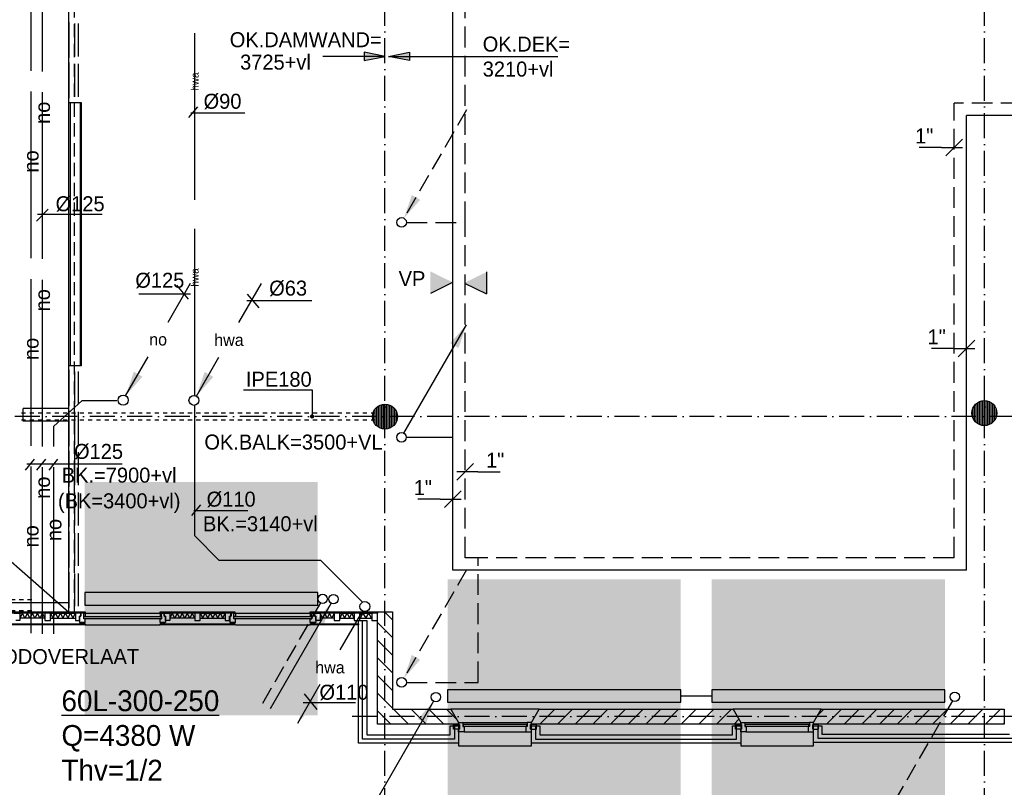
# Model space of a CAD drawing. Extents: x -41378 to 114803, y -24080 to 82188.
# Tile 44 of 137: x 45603 to 57430, y 11378 to 20591. Entities that reach past the tile are written whole.
import ezdxf
from ezdxf.enums import TextEntityAlignment as Align

# ---------------------------------------------------------------- set-up
doc = ezdxf.new("R2010")
doc.units = 0
doc.header["$LTSCALE"] = 50
for name, pattern in [('2322001', [45, 40, -5]), ('2322105', [47, 40, -7]), ('2322107', [2000, 1000, 1000]), ('2322108', [7, 5, -2]), ('2322122', [47, 40, -7]), ('DASHDOT', [9, 6, -1.5, 0, -1.5]), ('DOT2', [1.25, 0, -1.25]), ('HIDDEN', [2, 1, -1]), ('HIDDEN2', [4.7625, 3.175, -1.5875])]:
    doc.linetypes.add(name, pattern=pattern)
doc.layers.get('0').update_dxf_attribs({"linetype": 'CONTINUOUS'})
for name, color, linetype in [('AL$7----_STRAMIEN', 1, 'DASHDOT'), ('AL21----_BUITENWAND', 4, 'CONTINUOUS'), ('AL21K---_ISOLATIE', 1, 'CONTINUOUS'), ('AL22----_BINNENWAND', 7, 'CONTINUOUS'), ('AL23----_VLOEREN', 4, 'CONTINUOUS'), ('AL28----_KONSTRUKTIE', 3, 'CONTINUOUS'), ('AL31----_BUITENKOZ', 7, 'CONTINUOUS'), ('AL32----_BINNENKOZ', 7, 'CONTINUOUS'), ('ALXA3---_VOLZWART', 14, 'CONTINUOUS'), ('ALXAA---_GEWBETON', 12, 'CONTINUOUS'), ('ALXAB---_PREFABBETON', 1, 'CONTINUOUS'), ('ALXOU---_GLAS', 7, 'CONTINUOUS'), ('BOUW', 8, 'CONTINUOUS'), ('MV-BINNENKOZIJN', 1, 'CONTINUOUS'), ('WI561---', 1, 'CONTINUOUS'), ('WL$1----', 3, 'CONTINUOUS'), ('WL521---', 4, 'CONTINUOUS'), ('WL5501--', 4, 'CONTINUOUS'), ('WL561---', 4, 'CONTINUOUS'), ('WL561---_AANVOER', 4, 'CONTINUOUS'), ('WL561---_RETOUR', 4, 'CONTINUOUS'), ('WL570---', 3, 'CONTINUOUS'), ('WL570---_TOEVOER', 3, 'CONTINUOUS'), ('WM$1----', 1, 'CONTINUOUS'), ('WM521---', 1, 'CONTINUOUS'), ('WM561---', 1, 'CONTINUOUS'), ('WM570---', 1, 'CONTINUOUS')]:
    doc.layers.add(name, color=color, linetype=linetype)
doc.layers.get('0').freeze()
doc.styles.add('BURO-018', font='BUROFONT.shx', dxfattribs={"height": 90})
doc.styles.add('BURO-025', font='BUROFONT.shx', dxfattribs={"height": 250})

# ---------------------------------------------------------------- blocks, each defined once
blk = doc.blocks.new('2322401')
at = {"color": 0, "linetype": 'CONTINUOUS'}
for p, q in [((-0.5, 0.5, 1), (-0.5, 0.5)), ((-0.5, 0.5, 1), (-0.5, -0.5, 1)), ((0.5, 0.5, 1), (-0.5, 0.5, 1)), ((0.5, 0.5), (-0.5, 0.5)), ((-0.5, 0.5), (-0.5, -0.5)), ((0.5, 0.5, 1), (0.5, 0.5)), ((0.5, -0.5, 1), (0.5, 0.5, 1)), ((0.5, -0.5), (0.5, 0.5)), ((-0.5, -0.5, 1), (-0.5, -0.5)), ((-0.5, -0.5, 1), (0.5, -0.5, 1)), ((-0.5, -0.5), (0.5, -0.5)), ((0.5, -0.5, 1), (0.5, -0.5))]:
    blk.add_line(p, q, dxfattribs=at)
blk = doc.blocks.new('CVHATCH4')
at = {"color": 0, "linetype": 'DOT2'}
blk.add_lwpolyline([(-0.5, 0, 1, 1, 0), (0.5, 0, 1, 1, 0)], format="xyseb", dxfattribs=at)
blk = doc.blocks.new('LDV4107')
at = {"color": 0, "linetype": 'CONTINUOUS'}
blk.add_line((-0.25, -0.43), (-6.75, -11.69), dxfattribs=at)
blk.add_lwpolyline([(-0.25, -0.43, 0, 1, 0), (-1.5, -2.6, 1, 1, 0)], format="xyseb", dxfattribs=at)
blk.add_circle((0, 0), 0.5, dxfattribs=at)
blk = doc.blocks.new('LDV2108')
at = {"color": 0, "linetype": 'CONTINUOUS'}
for p, q in [((-0.25, -0.43), (-1.19, -2.06)), ((-1.56, -2.71), (-2.5, -4.33)), ((-2.87, -4.98), (-3.81, -6.6)), ((-4.19, -7.25), (-5.12, -8.88)), ((-5.5, -9.53), (-6.44, -11.15))]:
    blk.add_line(p, q, dxfattribs=at)
blk.add_lwpolyline([(-6.75, -11.69, 0, 1, 0), (-5.5, -9.53, 1, 1, 0)], format="xyseb", dxfattribs=at)
blk.add_circle((0, 0), 0.5, dxfattribs=at)
blk = doc.blocks.new('LDV3108')
at = {"color": 0, "linetype": 'CONTINUOUS'}
for p, q in [((6.75, 11.69), (5.81, 10.07)), ((5.44, 9.42), (4.5, 7.79)), ((4.13, 7.14), (3.19, 5.52)), ((2.81, 4.87), (1.88, 3.25)), ((1.5, 2.6), (0.56, 0.97))]:
    blk.add_line(p, q, dxfattribs=at)
blk.add_lwpolyline([(0.25, 0.43, 0, 1, 0), (1.5, 2.6, 1, 1, 0)], format="xyseb", dxfattribs=at)
blk.add_circle((0, 0), 0.5, dxfattribs=at)
blk = doc.blocks.new('LDV1107')
at = {"color": 0, "linetype": 'CONTINUOUS'}
blk.add_line((0.25, 0.43), (6.75, 11.69), dxfattribs=at)
blk.add_lwpolyline([(6.75, 11.69, 0, 1, 0), (5.5, 9.53, 1, 1, 0)], format="xyseb", dxfattribs=at)
blk.add_circle((0, 0), 0.5, dxfattribs=at)
blk = doc.blocks.new('LDV3')
at = {"color": 0, "linetype": 'CONTINUOUS'}
for p, q in [((4.5, 7.794), (6.75, 11.691)), ((0.25, 0.433), (2.5, 4.33))]:
    blk.add_line(p, q, dxfattribs=at)
blk.add_lwpolyline([(0.25, 0.433, 0, 1, 0), (1.5, 2.598, 1, 1, 0)], format="xyseb", dxfattribs=at)
blk.add_circle((0, 0), 0.5, dxfattribs=at)
at = {"color": 0, "linetype": 'CONTINUOUS', "style": 'BURO-018'}
blk.add_attdef('LD_TEXT1', text='', height=1.8, dxfattribs=at).set_placement((3.5, 6.062), align=Align.MIDDLE)
blk = doc.blocks.new('LDV2')
at = {"color": 0, "linetype": 'CONTINUOUS'}
for p, q in [((-0.25, -0.433), (-2.5, -4.33)), ((-4.5, -7.794), (-6.75, -11.691))]:
    blk.add_line(p, q, dxfattribs=at)
blk.add_lwpolyline([(-6.75, -11.691, 0, 1, 0), (-5.5, -9.526, 1, 1, 0)], format="xyseb", dxfattribs=at)
blk.add_circle((0, 0), 0.5, dxfattribs=at)
at = {"color": 0, "linetype": 'CONTINUOUS', "style": 'BURO-018'}
blk.add_attdef('LD_TEXT1', text='', height=1.8, dxfattribs=at).set_placement((-3.5, -6.062), align=Align.MIDDLE)
blk = doc.blocks.new('*U304', base_point=(50955, 15164))
at = {"color": 0, "linetype": 'CONTINUOUS'}
for p, q in [((51055, 15264), (50855, 15064)), ((51105, 15164), (50855, 15164)), ((51105, 15164), (51375, 15164))]:
    blk.add_line(p, q, dxfattribs=at)
at = {"color": 0, "linetype": 'CONTINUOUS', "style": 'BURO-018'}
blk.add_text('1"', height=180, dxfattribs=at).set_placement((51205, 15214))
blk = doc.blocks.new('*U307', base_point=(50805, 14835))
at = {"color": 0, "linetype": 'CONTINUOUS'}
for p, q in [((50905, 14935), (50705, 14735)), ((50655, 14835), (50385, 14835)), ((50655, 14835), (50905, 14835))]:
    blk.add_line(p, q, dxfattribs=at)
at = {"color": 0, "linetype": 'CONTINUOUS', "style": 'BURO-018'}
blk.add_text('1"', height=180, dxfattribs=at).set_placement((50555, 14885), align=Align.RIGHT)
blk = doc.blocks.new('*U308', base_point=(56827, 19056))
at = {"color": 0, "linetype": 'CONTINUOUS'}
for p, q in [((56677, 19056), (56407, 19056)), ((56677, 19056), (56927, 19056)), ((56927, 19156), (56727, 18956))]:
    blk.add_line(p, q, dxfattribs=at)
at = {"color": 0, "linetype": 'CONTINUOUS', "style": 'BURO-018'}
blk.add_text('1"', height=180, dxfattribs=at).set_placement((56577, 19106), align=Align.RIGHT)
blk = doc.blocks.new('*U309', base_point=(56977, 16644))
at = {"color": 0, "linetype": 'CONTINUOUS'}
for p, q in [((57077, 16744), (56877, 16544)), ((56827, 16644), (56557, 16644)), ((56827, 16644), (57077, 16644))]:
    blk.add_line(p, q, dxfattribs=at)
at = {"color": 0, "linetype": 'CONTINUOUS', "style": 'BURO-018'}
blk.add_text('1"', height=180, dxfattribs=at).set_placement((56727, 16694), align=Align.RIGHT)
blk = doc.blocks.new('CVRINFO2')
at = {"color": 0, "linetype": 'CONTINUOUS', "style": 'BURO-025'}
for tag, p in [('CV_TEXT125', (0, 0)), ('CV_TEXT225', (0, -4.17)), ('CV_TEXT325', (0, -8.33)), ('CV_TEXT425', (0, -12.5))]:
    blk.add_attdef(tag, p, '', height=2.5, dxfattribs=at)
blk = doc.blocks.new('LU-PIJL7')
at = {"color": 0, "linetype": 'CONTINUOUS'}
for p, q in [((0, 0), (-15, 0)), ((-5, -1), (-5, 1)), ((-5, 1), (0, 0)), ((0, 0), (-5, -1))]:
    blk.add_line(p, q, dxfattribs=at)
blk.add_solid([(-5, 1), (-5, -1), (0, 0)], dxfattribs=at)
blk = doc.blocks.new('2322001-5')
at = {"layer": 'WM$1----', "color": 0, "style": 'BURO-018'}
for p in [(45878, 19474), (45741, 18890), (45878, 17224), (45741, 16640), (45878, 14974), (46015, 14466), (45741, 14390)]:
    blk.add_text('no', height=180, rotation=90, dxfattribs=at).set_placement(p, align=Align.MIDDLE)
blk = doc.blocks.new('2322122-2')
at = {"layer": 'WM521---', "color": 0, "style": 'BURO-018'}
for p in [(47705, 19848), (47705, 17498)]:
    blk.add_text('hwa', height=90, rotation=90, dxfattribs=at).set_placement(p, align=Align.MIDDLE)

msp = doc.modelspace()

# ---------------------------------------------------------------- hatches: boundary and pattern name
at = {"layer": 'WL570---'}
h = msp.add_hatch(color=1, dxfattribs=at)
h.paths.add_polyline_path([(50536.4, 17570.6), (50801.3, 17439.8), (50536.4, 17439.8)])
h.paths.add_polyline_path([(50536.4, 17439.8), (50801.3, 17439.8), (50801.3, 17437.2), (50536.4, 17306.4)])
h = msp.add_hatch(color=1, dxfattribs=at)
h.paths.add_polyline_path([(51212.1, 17563.9), (50947.2, 17433), (51212.1, 17433)])
h.paths.add_polyline_path([(51212.1, 17433), (50947.2, 17433), (50947.2, 17430.5), (51212.1, 17299.7)])

# ---------------------------------------------------------------- linework, layer by layer
at = {"layer": 'AL$7----_STRAMIEN', "color": 1}
for p, q in [((49991, 10167.3), (49991, 64727.3)), ((67449.7, 12227.3), (49571.6, 12227.3))]:
    msp.add_line(p, q, dxfattribs=at)
for points in [[(57191, 10167.3), (57191, 43428.1)], [(67449.7, 15827.3), (19691, 15827.3), (-1873.3, 15827.3)]]:
    msp.add_lwpolyline(points, dxfattribs=at)
at = {"layer": 'AL21----_BUITENWAND', "color": 8}
for p, q in [((49671, 11907.3), (49671, 13378.3)), ((49671, 13378.3), (49771, 13378.3)), ((49771, 13378.3), (49771, 12007.3)), ((50774, 12007.3), (50774, 12117.3)), ((50774, 12117.3), (50874, 12117.3)), ((50874, 12117.3), (50874, 11907.3)), ((51749, 11907.3), (51749, 12117.3)), ((51749, 12117.3), (51849, 12117.3)), ((51849, 12117.3), (51849, 12007.3)), ((54164, 12007.3), (54164, 12117.3)), ((54164, 12117.3), (54264, 12117.3)), ((54264, 12117.3), (54264, 11907.3)), ((55139, 11917.3), (55139, 12117.3)), ((55139, 12117.3), (55239, 12117.3)), ((55239, 12117.3), (55239, 12017.3)), ((49771, 12007.3), (50774, 12007.3)), ((51849, 12007.3), (54164, 12007.3)), ((55239, 12017.3), (57491, 12017.3)), ((50874, 11907.3), (49671, 11907.3)), ((54264, 11907.3), (51749, 11907.3)), ((57591, 11917.3), (55139, 11917.3))]:
    msp.add_line(p, q, dxfattribs=at)
at = {"layer": 'AL21K---_ISOLATIE', "color": 8, "linetype": 'CONTINUOUS'}
for p, q in [((45905, 13468.3), (45605.5, 13468.3)), ((45635.4, 13468.3), (45605.5, 13408.3)), ((45905, 13408.3), (45605.5, 13408.3)), ((45665.4, 13408.3), (45635.4, 13468.3)), ((45695.3, 13468.3), (45665.4, 13408.3)), ((45725.3, 13408.3), (45695.3, 13468.3)), ((45755.2, 13468.3), (45725.3, 13408.3)), ((45785.2, 13408.3), (45755.2, 13468.3)), ((45815.1, 13468.3), (45785.2, 13408.3)), ((45845.1, 13408.3), (45815.1, 13468.3)), ((45875, 13468.3), (45845.1, 13408.3)), ((45905, 13408.3), (45875, 13468.3)), ((45972, 13468.3), (46271.5, 13468.3)), ((45972, 13468.3), (46001.9, 13408.3)), ((45972, 13408.3), (46271.5, 13408.3)), ((46001.9, 13408.3), (46031.9, 13468.3)), ((46031.9, 13468.3), (46061.8, 13408.3)), ((46061.8, 13408.3), (46091.8, 13468.3)), ((46091.8, 13468.3), (46121.7, 13408.3)), ((46121.7, 13408.3), (46151.7, 13468.3)), ((46151.7, 13468.3), (46181.6, 13408.3)), ((46181.6, 13408.3), (46211.6, 13468.3)), ((46211.6, 13468.3), (46241.5, 13408.3)), ((46241.5, 13408.3), (46271.5, 13468.3)), ((47705, 13468.3), (47405.5, 13468.3)), ((47435.4, 13468.3), (47405.5, 13408.3)), ((47705, 13408.3), (47405.5, 13408.3)), ((47465.4, 13408.3), (47435.4, 13468.3)), ((47495.3, 13468.3), (47465.4, 13408.3)), ((47525.3, 13408.3), (47495.3, 13468.3)), ((47555.2, 13468.3), (47525.3, 13408.3)), ((47585.2, 13408.3), (47555.2, 13468.3)), ((47615.1, 13468.3), (47585.2, 13408.3)), ((47645.1, 13408.3), (47615.1, 13468.3)), ((47675, 13468.3), (47645.1, 13408.3)), ((47705, 13408.3), (47675, 13468.3)), ((47772, 13468.3), (48071.5, 13468.3)), ((47772, 13468.3), (47801.9, 13408.3)), ((47772, 13408.3), (48071.5, 13408.3)), ((47801.9, 13408.3), (47831.9, 13468.3)), ((47831.9, 13468.3), (47861.8, 13408.3)), ((47861.8, 13408.3), (47891.8, 13468.3)), ((47891.8, 13468.3), (47921.7, 13408.3)), ((47921.7, 13408.3), (47951.7, 13468.3)), ((47951.7, 13468.3), (47981.6, 13408.3)), ((47981.6, 13408.3), (48011.6, 13468.3)), ((48011.6, 13468.3), (48041.5, 13408.3)), ((48041.5, 13408.3), (48071.5, 13468.3)), ((49382.2, 13468.3), (49210.5, 13468.3)), ((49382.2, 13408.3), (49210.5, 13408.3)), ((49239.1, 13408.3), (49213.1, 13468.3)), ((49267.7, 13468.3), (49239.1, 13408.3)), ((49296.4, 13408.3), (49267.7, 13468.3)), ((49325, 13468.3), (49296.4, 13408.3)), ((49353.6, 13408.3), (49325, 13468.3)), ((49379.6, 13468.3), (49353.6, 13408.3)), ((49449.2, 13468.3), (49621, 13468.3)), ((49449.2, 13408.3), (49621, 13408.3)), ((49451.9, 13408.3), (49477.9, 13468.3)), ((49477.9, 13468.3), (49506.5, 13408.3)), ((49506.5, 13408.3), (49535.1, 13468.3)), ((49535.1, 13468.3), (49563.7, 13408.3)), ((49563.7, 13408.3), (49592.4, 13468.3)), ((49592.4, 13468.3), (49618.3, 13408.3)), ((49688, 13468.3), (49834, 13468.3)), ((49688, 13408.3), (49834, 13408.3)), ((49698.5, 13408.3), (49724.5, 13468.3)), ((49724.5, 13468.3), (49761, 13408.3)), ((49761, 13408.3), (49797.5, 13468.3)), ((49797.5, 13468.3), (49823.5, 13408.3))]:
    msp.add_line(p, q, dxfattribs=at)
at = {"layer": 'AL22----_BINNENWAND', "color": 8}
for p, q in [((46193, 16437.3), (46193, 19599.3)), ((46193, 19599.3), (46343, 19599.3)), ((46343, 19599.3), (46343, 16437.3)), ((46343, 16437.3), (46193, 16437.3))]:
    msp.add_line(p, q, dxfattribs=at)
at = {"layer": 'AL22----_BINNENWAND', "color": 8, "linetype": 'CONTINUOUS'}
for p, q in [((46208, 19599.3), (46208, 16437.3)), ((46328, 19599.3), (46328, 16437.3))]:
    msp.add_line(p, q, dxfattribs=at)
at = {"layer": 'AL23----_VLOEREN', "color": 8}
for p, q in [((46193, 13479.8), (46193, 38527.3)), ((25037.4, 31997.8), (46193, 13479.8))]:
    msp.add_line(p, q, dxfattribs=at)
at = {"layer": 'AL28----_KONSTRUKTIE', "color": 8}
for p, q in [((46193, 15923.3), (45645.3, 15923.3)), ((45645.3, 15773.3), (45645.3, 15923.3)), ((46193, 15773.3), (45645.3, 15773.3)), ((51749, 12157.3), (51841.4, 12317.3)), ((51841.4, 12317.3), (54171.6, 12317.3)), ((54171.6, 12317.3), (54264, 12157.3)), ((51749, 12137.3), (51749, 12157.3)), ((54264, 12137.3), (51749, 12137.3)), ((54264, 12157.3), (54264, 12137.3))]:
    msp.add_line(p, q, dxfattribs=at)
at = {"layer": 'AL28----_KONSTRUKTIE', "color": 8, "linetype": 'CONTINUOUS'}
for p, q in [((49901, 13297.3), (49901, 13483.3)), ((49901, 13483.3), (50081, 13483.3)), ((50081, 13483.3), (50081, 13483.3)), ((50081, 13483.3), (50081, 12317.3)), ((49901, 12137.3), (49901, 13297.3)), ((50081, 12317.3), (50781.6, 12317.3)), ((50781.6, 12317.3), (50874, 12157.3)), ((55139, 12157.3), (55231.4, 12317.3)), ((55231.4, 12317.3), (57429, 12317.3)), ((57429, 12317.3), (57429, 12137.3)), ((50874, 12137.3), (49901, 12137.3)), ((50874, 12157.3), (50874, 12137.3)), ((55139, 12137.3), (55139, 12157.3)), ((57429, 12137.3), (55139, 12137.3))]:
    msp.add_line(p, q, dxfattribs=at)
at = {"layer": 'AL28----_KONSTRUKTIE', "color": 8}
for centre in [(49991, 15827.3), (57191, 15869.3)]:
    msp.add_circle(centre, 150, dxfattribs=at)
at = {"layer": 'AL31----_BUITENKOZ', "color": 8}
for p, q in [((45488.5, 13483.3), (46388.5, 13483.3)), ((46388.5, 13483.3), (46388.5, 13468.3)), ((47288.5, 13468.3), (47288.5, 13483.3)), ((47288.5, 13483.3), (48188.5, 13483.3)), ((48188.5, 13483.3), (48188.5, 13468.3)), ((49093.5, 13468.3), (49093.5, 13483.3)), ((49093.5, 13483.3), (49901, 13483.3)), ((49901, 13483.3), (49901, 13468.3)), ((46388.5, 13468.3), (45488.5, 13468.3)), ((45538.5, 13468.3), (45605.5, 13468.3)), ((45605.5, 13378.3), (45555.5, 13378.3)), ((45605.5, 13468.3), (45605.5, 13378.3)), ((45905, 13468.3), (45905, 13378.3)), ((45972, 13468.3), (45905, 13468.3)), ((45905, 13378.3), (45972, 13378.3)), ((45972, 13378.3), (45972, 13468.3)), ((46271.5, 13468.3), (46271.5, 13378.3)), ((46338.5, 13468.3), (46271.5, 13468.3)), ((46271.5, 13378.3), (46321.5, 13378.3)), ((46338.5, 13433.3), (46321.5, 13433.3)), ((46321.5, 13433.3), (46321.5, 13354.3)), ((46321.5, 13378.3), (46321.5, 13433.3)), ((46321.5, 13433.3), (46338.5, 13433.3)), ((46371.5, 13468.3), (46338.5, 13468.3)), ((46338.5, 13468.3), (46338.5, 13433.3)), ((46338.5, 13433.3), (46338.5, 13468.3)), ((46371.5, 13429.3), (46371.5, 13468.3)), ((46371.5, 13468.3), (46388.5, 13468.3)), ((46371.5, 13399.3), (46371.5, 13468.3)), ((46388.5, 13429.3), (46371.5, 13429.3)), ((46388.5, 13399.3), (46371.5, 13399.3)), ((46388.5, 13468.3), (47288.5, 13468.3)), ((46388.5, 13468.3), (46388.5, 13429.3)), ((46388.5, 13354.3), (46388.5, 13399.3)), ((48188.5, 13468.3), (47288.5, 13468.3)), ((47305.5, 13468.3), (47288.5, 13468.3)), ((47288.5, 13468.3), (47288.5, 13429.3)), ((47288.5, 13429.3), (47305.5, 13429.3)), ((47288.5, 13354.3), (47288.5, 13399.3)), ((47288.5, 13399.3), (47305.5, 13399.3)), ((47305.5, 13429.3), (47305.5, 13468.3)), ((47305.5, 13468.3), (47338.5, 13468.3)), ((47305.5, 13399.3), (47305.5, 13468.3)), ((47338.5, 13433.3), (47338.5, 13468.3)), ((47338.5, 13468.3), (47405.5, 13468.3)), ((47338.5, 13468.3), (47338.5, 13433.3)), ((47355.5, 13433.3), (47338.5, 13433.3)), ((47338.5, 13433.3), (47355.5, 13433.3)), ((47355.5, 13378.3), (47355.5, 13433.3)), ((47355.5, 13433.3), (47355.5, 13354.3)), ((47405.5, 13378.3), (47355.5, 13378.3)), ((47405.5, 13468.3), (47405.5, 13378.3)), ((47705, 13468.3), (47705, 13378.3)), ((47772, 13468.3), (47705, 13468.3)), ((47705, 13378.3), (47772, 13378.3)), ((47772, 13378.3), (47772, 13468.3)), ((48071.5, 13468.3), (48071.5, 13378.3)), ((48138.5, 13468.3), (48071.5, 13468.3)), ((48071.5, 13378.3), (48121.5, 13378.3)), ((48121.5, 13378.3), (48121.5, 13433.3)), ((48121.5, 13433.3), (48138.5, 13433.3)), ((48143.5, 13433.3), (48126.5, 13433.3)), ((48126.5, 13433.3), (48126.5, 13354.3)), ((48138.5, 13433.3), (48138.5, 13468.3)), ((48176.5, 13468.3), (48143.5, 13468.3)), ((48143.5, 13468.3), (48143.5, 13433.3)), ((48176.5, 13429.3), (48176.5, 13468.3)), ((48176.5, 13468.3), (48193.5, 13468.3)), ((48176.5, 13399.3), (48176.5, 13468.3)), ((48193.5, 13429.3), (48176.5, 13429.3)), ((48193.5, 13399.3), (48176.5, 13399.3)), ((48193.5, 13468.3), (49093.5, 13468.3)), ((48193.5, 13468.3), (48193.5, 13429.3)), ((48193.5, 13354.3), (48193.5, 13399.3)), ((49901, 13468.3), (49093.5, 13468.3)), ((49110.5, 13468.3), (49093.5, 13468.3)), ((49093.5, 13468.3), (49093.5, 13429.3)), ((49093.5, 13429.3), (49110.5, 13429.3)), ((49093.5, 13354.3), (49093.5, 13399.3)), ((49093.5, 13399.3), (49110.5, 13399.3)), ((49110.5, 13429.3), (49110.5, 13468.3)), ((49110.5, 13468.3), (49143.5, 13468.3)), ((49110.5, 13399.3), (49110.5, 13468.3)), ((49143.5, 13433.3), (49143.5, 13468.3)), ((49143.5, 13468.3), (49210.5, 13468.3)), ((49143.5, 13468.3), (49143.5, 13433.3)), ((49160.5, 13433.3), (49143.5, 13433.3)), ((49143.5, 13433.3), (49160.5, 13433.3)), ((49160.5, 13378.3), (49160.5, 13433.3)), ((49160.5, 13433.3), (49160.5, 13354.3)), ((49210.5, 13378.3), (49160.5, 13378.3)), ((49210.5, 13468.3), (49210.5, 13378.3)), ((49382.2, 13468.3), (49382.2, 13378.3)), ((49449.2, 13468.3), (49382.2, 13468.3)), ((49382.2, 13378.3), (49449.2, 13378.3)), ((49449.2, 13378.3), (49449.2, 13468.3)), ((49621, 13468.3), (49621, 13378.3)), ((49688, 13468.3), (49621, 13468.3)), ((49621, 13378.3), (49671, 13378.3)), ((49671, 13378.3), (49688, 13378.3)), ((49688, 13433.3), (49688, 13468.3)), ((49688, 13378.3), (49688, 13433.3)), ((49834, 13468.3), (49834, 13378.3)), ((49901, 13468.3), (49834, 13468.3)), ((49834, 13378.3), (49884, 13378.3)), ((49884, 13378.3), (49901, 13378.3)), ((49901, 13433.3), (49901, 13468.3)), ((49901, 13378.3), (49901, 13433.3)), ((45488.5, 13339.3), (46388.5, 13339.3)), ((46388.5, 13327.3), (45488.5, 13327.3)), ((46321.5, 13354.3), (46388.5, 13354.3)), ((46335.5, 13354.3), (46335.5, 13339.3)), ((46378.5, 13354.3), (46335.5, 13354.3)), ((46335.5, 13339.3), (46378.5, 13339.3)), ((46378.5, 13339.3), (46378.5, 13354.3)), ((46388.5, 13339.3), (46388.5, 13327.3)), ((46388.5, 13327.3), (47288.5, 13327.3)), ((47355.5, 13354.3), (47288.5, 13354.3)), ((47288.5, 13327.3), (47288.5, 13339.3)), ((47288.5, 13339.3), (48188.5, 13339.3)), ((48188.5, 13327.3), (47288.5, 13327.3)), ((47298.5, 13339.3), (47298.5, 13354.3)), ((47298.5, 13354.3), (47341.5, 13354.3)), ((47341.5, 13339.3), (47298.5, 13339.3)), ((47341.5, 13354.3), (47341.5, 13339.3)), ((48126.5, 13354.3), (48193.5, 13354.3)), ((48140.5, 13354.3), (48140.5, 13339.3)), ((48183.5, 13354.3), (48140.5, 13354.3)), ((48140.5, 13339.3), (48183.5, 13339.3)), ((48183.5, 13339.3), (48183.5, 13354.3)), ((48188.5, 13339.3), (48188.5, 13327.3)), ((48193.5, 13327.3), (49093.5, 13327.3)), ((49160.5, 13354.3), (49093.5, 13354.3)), ((49093.5, 13327.3), (49093.5, 13339.3)), ((49093.5, 13339.3), (49671, 13339.3)), ((49671, 13327.3), (49093.5, 13327.3)), ((49103.5, 13339.3), (49103.5, 13354.3)), ((49103.5, 13354.3), (49146.5, 13354.3)), ((49146.5, 13339.3), (49103.5, 13339.3)), ((49146.5, 13354.3), (49146.5, 13339.3)), ((49671, 13339.3), (49671, 13327.3)), ((51841.4, 12317.3), (50781.6, 12317.3)), ((50781.6, 12317.3), (50874, 12157.3)), ((51749, 12157.3), (51841.4, 12317.3)), ((55231.4, 12317.3), (54171.6, 12317.3)), ((54171.6, 12317.3), (54264, 12157.3)), ((55139, 12157.3), (55231.4, 12317.3)), ((50813, 12076.3), (50813, 12132.3)), ((50813, 12132.3), (50884, 12132.3)), ((50884, 12076.3), (50813, 12076.3)), ((50874, 12157.3), (50874, 11877.3)), ((50884, 12132.3), (50884, 12076.3)), ((50924, 12157.3), (51699, 12157.3)), ((51739, 12132.3), (51739, 12076.3)), ((51810, 12132.3), (51739, 12132.3)), ((51739, 12076.3), (51810, 12076.3)), ((51749, 11877.3), (51749, 12157.3)), ((51810, 12076.3), (51810, 12132.3)), ((54203, 12076.3), (54203, 12132.3)), ((54203, 12132.3), (54274, 12132.3)), ((54274, 12076.3), (54203, 12076.3)), ((54264, 12157.3), (54264, 11877.3)), ((54274, 12132.3), (54274, 12076.3)), ((54314, 12157.3), (55089, 12157.3)), ((55129, 12132.3), (55129, 12076.3)), ((55200, 12132.3), (55129, 12132.3)), ((55129, 12076.3), (55200, 12076.3)), ((55139, 11877.3), (55139, 12157.3)), ((55200, 12076.3), (55200, 12132.3)), ((50941, 12043.3), (51682, 12043.3)), ((54331, 12043.3), (55072, 12043.3)), ((50874, 11877.3), (51749, 11877.3)), ((54264, 11877.3), (55139, 11877.3))]:
    msp.add_line(p, q, dxfattribs=at)
at = {"layer": 'AL31----_BUITENKOZ', "color": 8, "linetype": 'CONTINUOUS'}
for p, q in [((50874, 12132.3), (50874, 12157.3)), ((50874, 12157.3), (50924, 12157.3)), ((50884, 12132.3), (50874, 12132.3)), ((50874, 12132.3), (50874, 12132.3)), ((50874, 12043.3), (50874, 12076.3)), ((50874, 12076.3), (50884, 12076.3)), ((50884, 12076.3), (50884, 12132.3)), ((50924, 12157.3), (50924, 12157.3)), ((50924, 12157.3), (50924, 12106.3)), ((50924, 12106.3), (50941, 12106.3)), ((50929, 12131.3), (50929, 12110.3)), ((51694, 12131.3), (50929, 12131.3)), ((50929, 12110.3), (51694, 12110.3)), ((50941, 12106.3), (50941, 12043.3)), ((51699, 12106.3), (51682, 12106.3)), ((51682, 12106.3), (51682, 12043.3)), ((51694, 12110.3), (51694, 12131.3)), ((51699, 12157.3), (51699, 12157.3)), ((51699, 12157.3), (51699, 12106.3)), ((51749, 12157.3), (51699, 12157.3)), ((51739, 12076.3), (51739, 12132.3)), ((51739, 12132.3), (51749, 12132.3)), ((51749, 12076.3), (51739, 12076.3)), ((51749, 12132.3), (51749, 12157.3)), ((51749, 12132.3), (51749, 12132.3)), ((51749, 12043.3), (51749, 12076.3)), ((54264, 12132.3), (54264, 12157.3)), ((54264, 12157.3), (54314, 12157.3)), ((54274, 12132.3), (54264, 12132.3)), ((54264, 12132.3), (54264, 12132.3)), ((54264, 12043.3), (54264, 12076.3)), ((54264, 12076.3), (54274, 12076.3)), ((54274, 12076.3), (54274, 12132.3)), ((54314, 12157.3), (54314, 12157.3)), ((54314, 12157.3), (54314, 12106.3)), ((54314, 12106.3), (54331, 12106.3)), ((54319, 12131.3), (54319, 12110.3)), ((55084, 12131.3), (54319, 12131.3)), ((54319, 12110.3), (55084, 12110.3)), ((54331, 12106.3), (54331, 12043.3)), ((55089, 12106.3), (55072, 12106.3)), ((55072, 12106.3), (55072, 12043.3)), ((55084, 12110.3), (55084, 12131.3)), ((55089, 12157.3), (55089, 12157.3)), ((55089, 12157.3), (55089, 12106.3)), ((55139, 12157.3), (55089, 12157.3)), ((55129, 12076.3), (55129, 12132.3)), ((55129, 12132.3), (55139, 12132.3)), ((55139, 12076.3), (55129, 12076.3)), ((55139, 12132.3), (55139, 12157.3)), ((55139, 12132.3), (55139, 12132.3)), ((55139, 12043.3), (55139, 12076.3)), ((50941, 12043.3), (50874, 12043.3)), ((50941, 12043.3), (50941, 12043.3)), ((50941, 12043.3), (50941, 12043.3)), ((50941, 12043.3), (50941, 12043.3)), ((50941, 12043.3), (50941, 12043.3)), ((51682, 12043.3), (51682, 12043.3)), ((51682, 12043.3), (51682, 12043.3)), ((51682, 12043.3), (51682, 12043.3)), ((51682, 12043.3), (51682, 12043.3)), ((51682, 12043.3), (51749, 12043.3)), ((54331, 12043.3), (54264, 12043.3)), ((54331, 12043.3), (54331, 12043.3)), ((54331, 12043.3), (54331, 12043.3)), ((54331, 12043.3), (54331, 12043.3)), ((54331, 12043.3), (54331, 12043.3)), ((55072, 12043.3), (55072, 12043.3)), ((55072, 12043.3), (55072, 12043.3)), ((55072, 12043.3), (55072, 12043.3)), ((55072, 12043.3), (55072, 12043.3)), ((55072, 12043.3), (55139, 12043.3))]:
    msp.add_line(p, q, dxfattribs=at)
at = {"layer": 'AL32----_BINNENKOZ', "color": 8, "linetype": 'HIDDEN2'}
for p, q in [((46193, 13474.3), (46193, 38526.5)), ((46262.5, 13474.3), (46262.5, 38526.5))]:
    msp.add_line(p, q, dxfattribs=at)
at = {"layer": 'AL32----_BINNENKOZ', "color": 8}
for p, q in [((46193, 20563.3), (46193, 20134.3)), ((46260, 20546.3), (46260, 20151.3)), ((46307, 20546.3), (46307, 20151.3)), ((46193, 20078.3), (46193, 19649.3)), ((46260, 20061.3), (46260, 19666.3)), ((46307, 20061.3), (46307, 19666.3)), ((46193, 16387.3), (46193, 15958.3)), ((46260, 16370.3), (46260, 15975.3)), ((46307, 16370.3), (46307, 15975.3)), ((46193, 15902.3), (46193, 15473.3)), ((46260, 15885.3), (46260, 15490.3)), ((46307, 15885.3), (46307, 15490.3)), ((46193, 15417.3), (46193, 14988.3)), ((46260, 15400.3), (46260, 15005.3)), ((46307, 15400.3), (46307, 15005.3)), ((46193, 14932.3), (46193, 14503.3)), ((46260, 14915.3), (46260, 14520.3)), ((46307, 14915.3), (46307, 14520.3)), ((46193, 14447.3), (46193, 14018.3)), ((46260, 14430.3), (46260, 14035.3)), ((46307, 14430.3), (46307, 14035.3)), ((46193, 13962.3), (46193, 13533.3)), ((46260, 13945.3), (46260, 13550.3)), ((46307, 13945.3), (46307, 13550.3)), ((28363.5, 13595.9), (46193, 13595.9))]:
    msp.add_line(p, q, dxfattribs=at)
at = {"layer": 'ALXA3---_VOLZWART', "color": 8}
for p, q in [((49721, 11957.3), (49721, 13378.3)), ((50824, 12117.3), (50824, 11957.3)), ((51799, 12117.3), (51799, 11957.3)), ((54214, 11957.3), (54214, 12117.3)), ((55189, 12117.3), (55189, 11967.3)), ((50824, 11957.3), (49721, 11957.3)), ((51799, 11957.3), (54214, 11957.3)), ((55189, 11967.3), (57541, 11967.3))]:
    msp.add_line(p, q, dxfattribs=at)
at = {"layer": 'ALXAA---_GEWBETON', "color": 8}
for p, q in [((49951, 15682.8), (49951, 15971.9)), ((49971, 15678.7), (49971, 15976)), ((49991, 15677.3), (49991, 15977.3)), ((50011, 15678.7), (50011, 15976)), ((50031, 15682.8), (50031, 15971.9)), ((57091, 15757.5), (57091, 15981.1)), ((57111, 15742.5), (57111, 15996.2)), ((57131, 15731.9), (57131, 16006.8)), ((57151, 15724.8), (57151, 16013.9)), ((57171, 15720.7), (57171, 16018)), ((57191, 15719.3), (57191, 16019.3)), ((57211, 15720.7), (57211, 16018)), ((57231, 15724.8), (57231, 16013.9)), ((57251, 15731.9), (57251, 16006.8)), ((57271, 15742.5), (57271, 15996.2)), ((57291, 15757.5), (57291, 15981.1)), ((49851, 15773.5), (49851, 15881.2)), ((49871, 15737.3), (49871, 15917.3)), ((49891, 15715.5), (49891, 15939.1)), ((49911, 15700.4), (49911, 15954.2)), ((49931, 15689.9), (49931, 15964.8)), ((50051, 15689.9), (50051, 15964.8)), ((50071, 15700.4), (50071, 15954.2)), ((50091, 15715.5), (50091, 15939.1)), ((50111, 15737.3), (50111, 15917.3)), ((50131, 15773.5), (50131, 15881.2)), ((57051, 15815.5), (57051, 15923.2)), ((57071, 15779.3), (57071, 15959.3)), ((57311, 15779.3), (57311, 15959.3)), ((57331, 15815.5), (57331, 15923.2))]:
    msp.add_line(p, q, dxfattribs=at)
at = {"layer": 'ALXAB---_PREFABBETON', "color": 8}
for p, q in [((50081, 13388.6), (49986.2, 13483.3)), ((50081, 13176.4), (49901, 13356.4)), ((50081, 12964.3), (49901, 13144.3)), ((50081, 12752.2), (49901, 12932.2)), ((50081, 12540), (49901, 12720)), ((50081, 12327.9), (49901, 12507.9)), ((50271.6, 12137.3), (50091.6, 12317.3)), ((50483.7, 12137.3), (50303.7, 12317.3)), ((50695.8, 12137.3), (50515.8, 12317.3)), ((50854.9, 12190.4), (50728, 12317.3)), ((52032.3, 12317.3), (51852.3, 12137.3)), ((52244.4, 12317.3), (52064.4, 12137.3)), ((52456.5, 12317.3), (52276.5, 12137.3)), ((52668.7, 12317.3), (52488.7, 12137.3)), ((52880.8, 12317.3), (52700.8, 12137.3)), ((53092.9, 12317.3), (52912.9, 12137.3)), ((53305.1, 12317.3), (53125.1, 12137.3)), ((53517.2, 12317.3), (53337.2, 12137.3)), ((53729.3, 12317.3), (53549.3, 12137.3)), ((53941.5, 12317.3), (53761.5, 12137.3)), ((54153.6, 12317.3), (53973.6, 12137.3)), ((55188.2, 12242.6), (55263, 12317.3)), ((55295.1, 12137.3), (55475.1, 12317.3)), ((55507.2, 12137.3), (55687.2, 12317.3)), ((55719.4, 12137.3), (55899.4, 12317.3)), ((55931.5, 12137.3), (56111.5, 12317.3)), ((56143.6, 12137.3), (56323.6, 12317.3)), ((56355.8, 12137.3), (56535.8, 12317.3)), ((56567.9, 12137.3), (56747.9, 12317.3)), ((56780, 12137.3), (56960, 12317.3)), ((56992.2, 12137.3), (57172.2, 12317.3)), ((57204.3, 12137.3), (57384.3, 12317.3)), ((50059.4, 12137.3), (49901, 12295.8)), ((54242.7, 12194.3), (54185.7, 12137.3)), ((57416.4, 12137.3), (57429, 12149.9))]:
    msp.add_line(p, q, dxfattribs=at)
at = {"layer": 'ALXOU---_GLAS', "color": 8}
for p, q in [((46371.5, 13399.3), (46371.5, 13429.3)), ((46371.5, 13429.3), (47305.5, 13429.3)), ((47305.5, 13399.3), (46371.5, 13399.3)), ((47305.5, 13429.3), (47305.5, 13399.3)), ((48176.5, 13399.3), (48176.5, 13429.3)), ((48176.5, 13429.3), (49110.5, 13429.3)), ((49110.5, 13399.3), (48176.5, 13399.3)), ((49110.5, 13429.3), (49110.5, 13399.3))]:
    msp.add_line(p, q, dxfattribs=at)
at = {"layer": 'MV-BINNENKOZIJN'}
for p, q in [((48293.1, 16147.5), (49115, 16147.5)), ((49115, 16147.5), (49115, 15829.5))]:
    msp.add_line(p, q, dxfattribs=at)
at = {"layer": 'MV-BINNENKOZIJN', "color": 2, "linetype": 'HIDDEN'}
for p, q in [((45747.2, 13629.8), (15733, 13629.8)), ((45747.2, 13494.8), (15733, 13494.8))]:
    msp.add_line(p, q, dxfattribs=at)
for points in [[(49874.4, 15868.4), (45626.7, 15868.4)], [(49874.4, 15786.2), (45626.7, 15786.2)]]:
    msp.add_lwpolyline(points, dxfattribs=at)
at = {"layer": 'MV-BINNENKOZIJN', "const_width": 25}
msp.add_lwpolyline([(49102.5, 15829.5, 1), (49127.5, 15829.5, 1)], format="xyb", close=True, dxfattribs=at)
at = {"layer": 'WL$1----', "linetype": '2322001'}
for p, q in [((45741.1, 13228.5), (45741.1, 33550.6)), ((45877.8, 13220.6), (45877.8, 25728.2)), ((46350.2, 16015.8), (46014.5, 15712.2)), ((46770.8, 16015.8), (46350.2, 16015.8)), ((46014.5, 13220.6), (46014.5, 15712.2))]:
    msp.add_line(p, q, dxfattribs=at)
at = {"layer": 'WL521---', "linetype": '2322122'}
for p, q in [((47705.2, 16080.5), (47705.2, 25966.1)), ((47705.2, 14397.3), (47705.2, 15970.6))]:
    msp.add_line(p, q, dxfattribs=at)
at = {"layer": 'WL5501--', "linetype": '2322105'}
for p, q in [((47705.2, 14397.3), (48000.7, 14101.8)), ((49221.9, 14101.8), (48000.7, 14101.8)), ((49221.9, 14101.8), (49718.4, 13605.4))]:
    msp.add_line(p, q, dxfattribs=at)
at = {"layer": 'WL561---_AANVOER', "linetype": '2322107'}
for p, q in [((50805, 15579), (50805, 21179.4)), ((56977, 13983.7), (56977, 19441.5)), ((60601.4, 19441.5), (56977, 19441.5)), ((50245.4, 15579), (50805, 15579)), ((50805, 13983.7), (50805, 15579)), ((56977, 13983.7), (50805, 13983.7)), ((56977, 13983.7), (56966.4, 13983.7)), ((53542.8, 12474.9), (53916.2, 12474.9))]:
    msp.add_line(p, q, dxfattribs=at)
at = {"layer": 'WL561---_RETOUR', "linetype": '2322108'}
for p, q in [((50954.6, 18158.4), (50954.6, 21329)), ((56827.4, 14133.3), (56827.4, 19591.1)), ((60439.2, 19591.1), (56827.4, 19591.1)), ((50246.3, 18158.4), (50954.6, 18158.4)), ((50954.6, 14133.3), (50954.6, 18158.4)), ((51110.7, 14133.3), (50954.6, 14133.3)), ((56827.4, 14133.3), (51110.7, 14133.3)), ((51110.7, 12637.4), (51110.7, 14133.3)), ((50247.8, 12637.4), (51110.7, 12637.4))]:
    msp.add_line(p, q, dxfattribs=at)
at = {"layer": 'WL570---', "color": 1}
for p, q in [((51212.1, 17563.9), (51212.1, 17299.7)), ((50801.3, 17437.2), (50536.4, 17306.4)), ((50947.2, 17430.5), (51212.1, 17299.7))]:
    msp.add_line(p, q, dxfattribs=at)
at = {"layer": 'WM$1----', "color": 1}
msp.add_line((50784.2, 20151.7), (52068.9, 20151.7), dxfattribs=at)
at = {"layer": 'WM$1----'}
for p, q in [((47635, 19416.6), (47741.1, 19546.2)), ((47658.6, 19475.5), (48306.9, 19475.5)), ((45804.5, 18174.5), (45945.9, 18315.8)), ((45815, 18257.4), (46593, 18257.4)), ((47487.2, 17403.5), (47628.6, 17238.6)), ((47035.3, 17302.3), (47655, 17302.3)), ((48334.4, 17298.3), (48475.8, 17133.4)), ((48332.6, 17220.6), (49110.6, 17220.6)), ((45673.4, 15186.6), (45779.5, 15316.2)), ((45688.5, 15260.5), (46835, 15260.5)), ((45809.8, 15186.6), (45915.9, 15316.2)), ((45956.6, 15186.6), (46062.7, 15316.2)), ((47671.6, 14640.6), (47777.7, 14770.1)), ((47695.2, 14699.5), (48343.5, 14699.5)), ((49021.5, 12500.7), (49171.1, 12311.3)), ((49009.6, 12395.8), (49635, 12395.8))]:
    msp.add_line(p, q, dxfattribs=at)

# ---------------------------------------------------------------- block references
at = {"layer": 'WI561---'}
ref = msp.add_blockref('CVRINFO2', (46105, 12292.1), dxfattribs=dict(at, xscale=100, yscale=100, zscale=100))
ref.add_attrib('CV_TEXT125', '%%u60L-300-250', (46105, 12292.1), dxfattribs={"layer": '0', "color": 2, "linetype": 'CONTINUOUS', "height": 250, "style": 'BURO-025'})
ref.add_attrib('CV_TEXT225', 'Q=4380 W', (46105, 11875.4), dxfattribs={"layer": '0', "color": 2, "linetype": 'CONTINUOUS', "height": 250, "style": 'BURO-025'})
ref.add_attrib('CV_TEXT325', 'Thv=1/2', (46105, 11458.7), dxfattribs={"layer": '0', "color": 2, "linetype": 'CONTINUOUS', "height": 250, "style": 'BURO-025'})
at = {"layer": 'WL$1----', "color": 2}
ref = msp.add_blockref('LDV3', (46845.9, 16024.8), dxfattribs=dict(at, xscale=120, yscale=120, zscale=120))
ref.add_attrib('LD_TEXT1', 'no', dxfattribs={"layer": '0', "color": 1, "linetype": 'CONTINUOUS', "height": 144, "style": 'BURO-018'}).set_placement((47265.9, 16752.3), align=Align.MIDDLE)
at = {"layer": 'WL521---', "color": 2}
ref = msp.add_blockref('LDV3', (47696.6, 16022.5), dxfattribs=dict(at, xscale=120, yscale=120, zscale=120))
ref.add_attrib('LD_TEXT1', 'hwa', dxfattribs={"layer": '0', "color": 1, "linetype": 'CONTINUOUS', "height": 144, "style": 'BURO-018'}).set_placement((48116.6, 16749.9), align=Align.MIDDLE)
ref = msp.add_blockref('LDV2', (49749.9, 13547.3), dxfattribs=dict(at, xscale=120, yscale=120, zscale=120))
ref.add_attrib('LD_TEXT1', 'hwa', dxfattribs={"layer": '0', "color": 1, "linetype": 'CONTINUOUS', "height": 144, "style": 'BURO-018'}).set_placement((49329.9, 12819.9), align=Align.MIDDLE)
at = {"layer": 'WL561---', "xscale": 2800, "yscale": 150, "rotation": 5.264812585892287e-08}
for name, p, zscale in [('CVHATCH4', (47783.7, 13640.9), 2800), ('CVHATCH4', (52142.8, 12474.9), 2800), ('CVHATCH4', (55316.2, 12474.9), 2800), ('2322401', (47783.7, 13640.9), 900), ('2322401', (52142.8, 12474.9), 900), ('2322401', (55316.2, 12474.9), 900)]:
    msp.add_blockref(name, p, dxfattribs=dict(at, zscale=zscale))
at = {"layer": 'WL561---_AANVOER', "color": 2}
for name, p, xscale, yscale, zscale in [('LDV1107', (50189.1, 15579), 115.5, 115.5, 115.5), ('LDV4107', (49371.4, 13636.6), 112.5, 112.5, 112.5), ('LDV4107', (50603.1, 12461.2), 112.5, 112.5, 112.5)]:
    msp.add_blockref(name, p, dxfattribs=dict(at, xscale=xscale, yscale=yscale, zscale=zscale))
at = {"layer": 'WL561---_RETOUR', "color": 2}
for name, p, xscale, yscale, zscale in [('LDV3108', (50190.1, 18158.4), 115.5, 115.5, 115.5), ('LDV3108', (50190.1, 12637.4), 115.5, 115.5, 115.5), ('LDV2108', (49242.4, 13639.8), 112.5, 112.5, 112.5), ('LDV2108', (56835.4, 12464.4), 112.5, 112.5, 112.5)]:
    msp.add_blockref(name, p, dxfattribs=dict(at, xscale=xscale, yscale=yscale, zscale=zscale))
at = {"layer": 'WM$1----'}
msp.add_blockref('2322001-5', (0, 0), dxfattribs=at)
at = {"layer": 'WM$1----', "color": 1, "yscale": 50, "zscale": 50, "rotation": 180}
for p, xscale in [((49992.7, 20151.7), -50), ((50034.2, 20151.7), 50)]:
    msp.add_blockref('LU-PIJL7', p, dxfattribs=dict(at, xscale=xscale))
at = {"layer": 'WM521---'}
msp.add_blockref('2322122-2', (0, 0), dxfattribs=at)
at = {"layer": 'WM561---'}
for name, p in [('*U308', (56827.4, 19055.9)), ('*U309', (56977, 16643.9)), ('*U304', (50954.6, 15163.8)), ('*U307', (50805, 14834.9))]:
    msp.add_blockref(name, p, dxfattribs=at)

# ---------------------------------------------------------------- texts
at = {"layer": 'BOUW', "color": 1, "style": 'BURO-018'}
for s, p in [('IPE180', (48320.7, 16186.3)), ('OK.BALK=3500+VL', (47821.4, 15432.2))]:
    msp.add_text(s, height=180, dxfattribs=at).set_placement(p)
at = {"layer": 'WL521---', "color": 1, "style": 'BURO-018'}
msp.add_text('NOODOVERLAAT', height=180, dxfattribs=at).set_placement((45031.5, 12857.4))
at = {"layer": 'WL570---', "color": 1, "style": 'BURO-018'}
for s, p in [('VP', (50154.6, 17393.5)), ('BK.=7900+vl', (46108.4, 15034.9)), ('BK.=3140+vl', (47804.5, 14451.6))]:
    msp.add_text(s, height=180, dxfattribs=at).set_placement(p)
at = {"layer": 'WL570---_TOEVOER', "color": 1, "style": 'BURO-018'}
for s, p in [('OK.DAMWAND=', (48126, 20261.2)), ('OK.DEK=', (51164.6, 20208.8)), ('3725+vl', (48250.4, 19992.3)), ('3210+vl', (51164.6, 19908.8))]:
    msp.add_text(s, height=180, dxfattribs=at).set_placement(p)
at = {"layer": 'WM$1----', "color": 1, "style": 'BURO-018'}
for s, p in [('%%C90', (47811.8, 19522.6)), ('%%C125', (46034.4, 18292.3)), ('%%C125', (46991.9, 17373.8)), ('%%C63', (48599.9, 17279.5)), ('%%C125', (46255.4, 15319.8)), ('%%C110', (47848.4, 14746.6)), ('%%C110', (49203.7, 12429.3))]:
    msp.add_text(s, height=180, dxfattribs=at).set_placement(p)
at = {"layer": 'WM570---', "color": 1, "style": 'BURO-018'}
msp.add_text('(BK=3400+vl)', height=180, dxfattribs=at).set_placement((46062.5, 14726.6))

doc.saveas('drawing.dxf')
